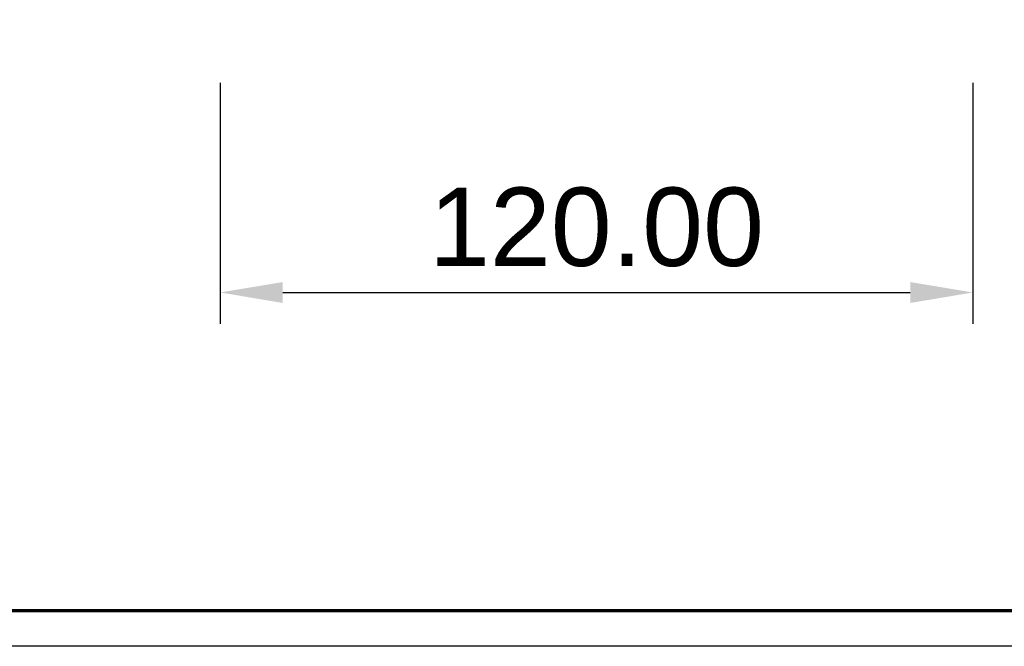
# Model space of a CAD drawing. Header units: millimetres. Extents: x -534 to -34, y 1269 to 1769.
# Tile 13 of 91: x -377 to -220, y 1269 to 1369. Entities that reach past the tile are written whole.
import ezdxf

# ---------------------------------------------------------------- set-up
doc = ezdxf.new("R2010")
doc.units = ezdxf.units.MM
doc.layers.add('ROXX_B.FLEX', color=7, linetype='Continuous', true_color=0x000000)
doc.styles.add('Arial Standard', font='txt')
doc.dimstyles.get("Standard").update_dxf_attribs({"dimscale": 10, "dimtxt": 2.5, "dimasz": 3, "dimexe": 1, "dimexo": 0.5, "dimgap": 0.8, "dimtad": 1, "dimtoh": 1, "dimzin": 1, "dimdsep": 46, "dimtxsty": 'Arial Standard', "dimblk": 'OPEN90', "dimcen": 2.5, "dimadec": 1, "dimazin": 1, "dimtfac": 1, "dimtdec": 4, "dimtix": 1, "dimtofl": 0, "dimtmove": 1, "dimatfit": 3, "dimldrblk": 'OPEN90', "dimfxl": 1, "dimtolj": 1, "dimtzin": 1, "dimarcsym": 0})

# ---------------------------------------------------------------- blocks, each defined once
blk = doc.blocks.new('*D2')
at = {"layer": 'Defpoints', "color": 0}
for p in [(-344.83, 1368.72), (-224.83, 1368.72), (-224.83, 1325.3)]:
    blk.add_point(p, dxfattribs=at)
at = {"layer": 'ROXX_B.FLEX', "color": 0, "lineweight": -2}
for p, q in [((-344.83, 1358.72), (-344.83, 1320.3)), ((-224.83, 1358.72), (-224.83, 1320.3)), ((-334.83, 1325.3), (-234.83, 1325.3))]:
    blk.add_line(p, q, dxfattribs=at)
at = {"layer": 'ROXX_B.FLEX', "color": 0}
for points in [[(-334.83, 1326.96), (-334.83, 1323.63), (-344.83, 1325.3)], [(-234.83, 1323.63), (-234.83, 1326.96), (-224.83, 1325.3)]]:
    blk.add_solid(points, dxfattribs=at)
at = {"layer": 'ROXX_B.FLEX', "color": 0, "insert": (-284.83, 1335.68), "char_height": 12.5, "attachment_point": 5, "style": 'Arial Standard'}
blk.add_mtext('\\A1;120.00', dxfattribs=at)

msp = doc.modelspace()

# ---------------------------------------------------------------- linework, layer by layer
at = {"layer": 'ROXX_B.FLEX'}
msp.add_lwpolyline([(-33.712, 1268.915), (-533.712, 1268.915), (-533.712, 1768.915), (-33.712, 1768.915)], close=True, dxfattribs=at)
at = {"layer": 'ROXX_B.FLEX', "color": 250, "lineweight": 70, "true_color": 0x1a171b}
msp.add_lwpolyline([(-39.351, 1274.554), (-528.073, 1274.554), (-528.073, 1763.276), (-39.351, 1763.276)], close=True, dxfattribs=at)

# ---------------------------------------------------------------- dimensions: what is measured, and where the dimension line sits
at = {"layer": 'ROXX_B.FLEX'}
dim = msp.add_linear_dim(base=(-224.829, 1325.296), p1=(-344.829, 1368.719), p2=(-224.829, 1368.719), dimstyle='Standard', override={"dimscale": 5, "dimtxt": 2.5, "dimasz": 2, "dimexe": 1, "dimexo": 2, "dimgap": 0.8, "dimtad": 1, "dimtih": 0, "dimtoh": 0, "dimdec": 2, "dimzin": 1, "dimtxsty": 'Arial Standard', "dimsah": 0, "dimcen": 2.5, "dimadec": 1, "dimazin": 1, "dimtix": 0, "dimtmove": 0, "dimtzin": 1}, dxfattribs=at)
dim.commit()
dim.dimension.update_dxf_attribs({"geometry": '*D2', "text_midpoint": (-284.829, 1335.678)})

doc.saveas('drawing.dxf')
